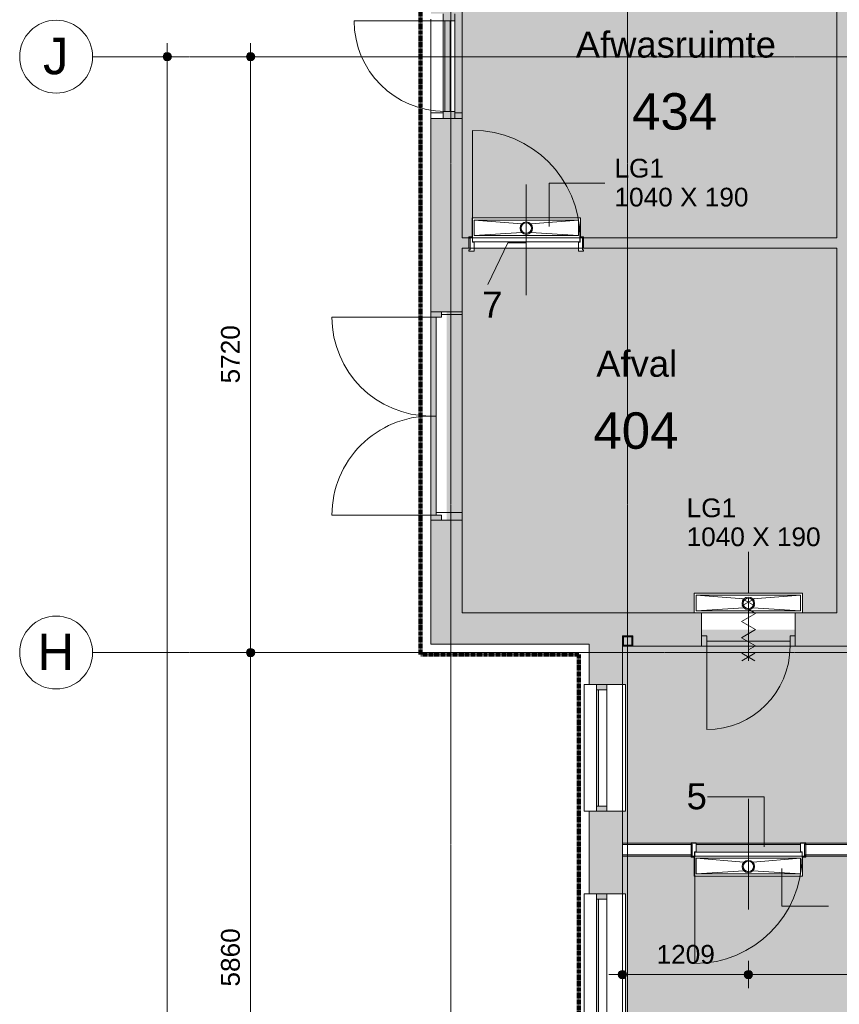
# Model space of a CAD drawing. Header units: millimetres. Extents: x 12177 to 91867, y 4659 to 113498.
# Tile 29 of 70: x 16567 to 24434, y 72754 to 82206. Entities that reach past the tile are written whole.
import ezdxf

# ---------------------------------------------------------------- set-up
doc = ezdxf.new("R2010")
doc.units = ezdxf.units.MM
doc.linetypes.add('Afbreeklijn', pattern=[9, 5, -2, 0, -2])
doc.linetypes.add('ARC Grid Line', pattern=[22.225, 12.7, -3.175, 3.175, -3.175])
for name, color, linetype, lineweight in [('A--A2__Ruwbouw', 8, 'Continuous', 9), ('A--AR9__AlgVoorz', 1, 'Continuous', 9), ('A--L$01A__Algemeen', 7, 'Continuous', 9), ('A--L$07A__Stramien', 1, 'Continuous', 13), ('A--L21__Buitenwanden', 3, 'Continuous', 9), ('A--L22__Binnenwanden', 2, 'Continuous', 9), ('A--L23__Vloeren', 3, 'Continuous', 9), ('A--L28__Hoofddraagconstructies', 3, 'Continuous', 9), ('A--L3__Afbouw', 2, 'Continuous', 9), ('A--LD21__DetailPenFijnHidden', 1, 'Continuous', 9), ('A--LD30__DetailPenMiddel', 3, 'Continuous', 9), ('A--LR9__AlgVoorz', 7, 'Continuous', 9), ('A--M$01A__Algemeen', 1, 'Continuous', 13), ('A--M$01A__Algemeen-100', 1, 'Continuous', 13), ('A--T$01A__Algemeen', 1, 'Continuous', 9), ('A--T$07A__Stramien', 1, 'Continuous', 13), ('A--TR9__AlgVoorz', 1, 'Continuous', 13)]:
    doc.layers.add(name, color=color, linetype=linetype, lineweight=lineweight)
doc.styles.add('Arial', font='arial.ttf', dxfattribs={"height": 350})
doc.styles.add('Arial_1', font='arial.ttf', dxfattribs={"height": 250})
doc.styles.add('Arial_2', font='arial.ttf', dxfattribs={"height": 180})
doc.dimstyles.new('00_ARC_dimension_1_8mm', dxfattribs={"dimscale": 304.8, "dimtxt": 183.646692, "dimasz": 1.049869, "dimexe": 0.426509, "dimexo": 0.0625, "dimgap": 0.164042, "dimtad": 1, "dimdec": 0, "dimzin": 0, "dimdsep": 46, "dimtxsty": 'Arial_2', "dimblk1": 'DOTSMALL', "dimblk2": 'DOTSMALL', "dimsah": 1, "dimcen": 0.09, "dimdle": 0.426509, "dimadec": 3, "dimazin": 0, "dimtfac": 1, "dimtdec": 4, "dimtix": 1, "dimtmove": 0, "dimatfit": 3, "dimfxl": 0.426509, "dimfxlon": 1, "dimtvp": 1, "dimtolj": 1, "dimtzin": 0, "dimarcsym": 2})

# ---------------------------------------------------------------- blocks, each defined once
blk = doc.blocks.new('31_DO_WB_vo deur enkel - vo-1940336-DO-Begane grond - Nieuwe situatie')
at = {"layer": 'A--L3__Afbouw'}
h = blk.add_hatch(color=9, dxfattribs=at)
h.paths.add_polyline_path([(-502, 34), (-502, -80), (-435, -80), (-435, 34), (-450, 34)])
h.paths.add_polyline_path([(435, 17), (435, -80), (502, -80), (502, 34), (435, 34)])
blk.add_hatch(color=9, dxfattribs=at).paths.add_polyline_path([(-435, 17), (-435, -33), (435, -33), (435, 17), (-106.8, 17)])
at = {"layer": 'A--L$01A__Algemeen'}
blk.add_line((435, 34), (435, 887), dxfattribs=at)
blk.add_arc((435, 17), 870, 90, 180, dxfattribs=at)
at = {"layer": 'A--L3__Afbouw'}
for p, q in [((-502, 34), (-435, 34)), ((-435, 34), (-435, -80)), ((-435, 34), (435, 34)), ((-435, -33), (-435, 17)), ((-435, 17), (435, 17)), ((435, 34), (502, 34)), ((435, -80), (435, 34)), ((435, 17), (435, -33)), ((-435, -80), (-502, -80)), ((435, -33), (-435, -33)), ((435, -80), (-435, -80)), ((502, -80), (435, -80))]:
    blk.add_line(p, q, dxfattribs=at)
blk = doc.blocks.new('32_DO_WB_vo deur enkel2 - vo 2-2241163-DO-Begane grond - Nieuwe situatie')
at = {"layer": 'A--L3__Afbouw'}
h = blk.add_hatch(color=9, dxfattribs=at)
h.paths.add_polyline_path([(570, 160), (520, 160), (520, 60), (570, 60)])
h.paths.add_polyline_path([(-280, 160), (-330, 160), (-330, 60), (-280, 60)])
blk.add_hatch(color=9, dxfattribs=at).paths.add_polyline_path([(-280, 160), (-280, 110), (520, 110), (520, 160), (53.6, 160)])
at = {"layer": 'A--L$01A__Algemeen'}
for p, q in [((520, 160), (520, 960)), ((56.7, 300), (183.3, 226.9)), ((56.7, 226.9), (183.3, 300)), ((120, 300), (120, -300)), ((120, 300), (120, -300)), ((120, 300), (120, -300)), ((120, 194.9), (52.5, 155.9)), ((52.5, 155.9), (187.5, 77.9)), ((187.5, 77.9), (52.5, 0)), ((52.5, 0), (187.5, -77.9)), ((187.5, -77.9), (52.5, -155.9)), ((52.5, -155.9), (120, -194.9)), ((56.7, -300), (183.3, -226.9)), ((56.7, -226.9), (183.3, -300))]:
    blk.add_line(p, q, dxfattribs=at)
blk.add_arc((520, 160), 800, 90, 180, dxfattribs=at)
at = {"layer": 'A--L3__Afbouw'}
for p, q in [((-280, 160), (-330, 160)), ((-330, 160), (-330, 60)), ((520, 160), (-280, 160)), ((-280, 160), (-280, 110)), ((-280, 60), (-280, 160)), ((-280, 110), (520, 110)), ((520, 110), (520, 160)), ((570, 160), (520, 160)), ((520, 160), (520, 60)), ((570, 60), (570, 160)), ((-330, 60), (-280, 60)), ((520, 60), (570, 60))]:
    blk.add_line(p, q, dxfattribs=at)
blk = doc.blocks.new('31_DO_WB_vo deur dubbel - vo-1916470-DO-Begane grond - Nieuwe situatie')
at = {"layer": 'A--L3__Afbouw'}
h = blk.add_hatch(color=9, dxfattribs=at)
h.paths.add_polyline_path([(-1390.2, 50), (-1340.2, 50), (-1340.2, 150), (-1390.2, 150), (-1390.2, 100)])
h.paths.add_polyline_path([(559.8, 50), (609.8, 50), (609.8, 150), (559.8, 150), (559.8, 100)])
for points in [[(-1340.2, 100), (-390.2, 100), (-390.2, 150), (-1340.2, 150)], [(-390.2, 100), (559.8, 100), (559.8, 150), (-390.2, 150)]]:
    blk.add_hatch(color=9, dxfattribs=at).paths.add_polyline_path(points)
at = {"layer": 'A--L$01A__Algemeen'}
for p, q in [((-1340.2, 150), (-1340.2, 1100)), ((559.8, 150), (559.8, 1100))]:
    blk.add_line(p, q, dxfattribs=at)
for centre, start, end in [((-1340.2, 150), 360, 90), ((559.8, 150), 90, 180)]:
    blk.add_arc(centre, 950, start, end, dxfattribs=at)
at = {"layer": 'A--L3__Afbouw'}
for p, q in [((-1340.2, 150), (-1390.2, 150)), ((-1390.2, 150), (-1390.2, 50)), ((-390.2, 150), (-1340.2, 150)), ((-1340.2, 150), (-1340.2, 100)), ((-1340.2, 50), (-1340.2, 150)), ((-1340.2, 100), (-390.2, 100)), ((-390.2, 100), (-390.2, 150)), ((559.8, 150), (-390.2, 150)), ((-390.2, 150), (-390.2, 100)), ((-390.2, 100), (559.8, 100)), ((559.8, 100), (559.8, 150)), ((609.8, 150), (559.8, 150)), ((559.8, 150), (559.8, 50)), ((609.8, 50), (609.8, 150)), ((-1390.2, 50), (-1340.2, 50)), ((559.8, 50), (609.8, 50))]:
    blk.add_line(p, q, dxfattribs=at)
blk = doc.blocks.new('28_11_ARC_stalen_kolom - SHS100x10-V42-DO-Begane grond - Nieuwe situatie')
at = {"layer": 'A--L28__Hoofddraagconstructies'}
h = blk.add_hatch(color=9, dxfattribs=at)
h.paths.add_polyline_path([(50, -50), (50, 50), (-50, 50), (-50, -50), (40, -50)])
h.paths.add_polyline_path([(-40, -40), (-40, 40), (40, 40), (40, -40)])
for p, q in [((50, 50), (-50, 50)), ((-50, 50), (-50, -50)), ((-40, -40), (-40, 40)), ((-40, 40), (40, 40)), ((40, 40), (40, -40)), ((50, -50), (50, 50)), ((-50, -50), (50, -50)), ((40, -40), (-40, -40))]:
    blk.add_line(p, q, dxfattribs=at)
blk = doc.blocks.new('31_WI_WB_fixed glass - Ontwerpraam-V55-DO-Begane grond - Nieuwe situatie')
at = {"layer": 'A--L3__Afbouw'}
h = blk.add_hatch(color=9, dxfattribs=at)
h.paths.add_polyline_path([(-608, -10), (-558, -10), (-558, 90), (-608, 90), (-608, 60)])
h.paths.add_polyline_path([(558, -10), (608, -10), (608, 90), (558, 90), (558, 60)])
blk.add_hatch(color=9, dxfattribs=at).paths.add_polyline_path([(-558, 69), (558, 69), (558, 90), (-558, 90)])
for p, q in [((608, 207.6), (-608, 207.6)), ((-608, 207.6), (-608, 203.9)), ((-608, 160), (-608, 203.9)), ((608, 203.9), (608, 207.6)), ((608, 203.9), (608, 160)), ((-558, 90), (-608, 90)), ((-608, 90), (-608, -10)), ((-558, -10), (-558, 90)), ((558, 90), (-558, 90)), ((-558, 90), (-558, 69)), ((-558, 69), (558, 69)), ((558, 90), (558, -10)), ((608, 90), (558, 90)), ((558, 69), (558, 90)), ((608, -10), (608, 90)), ((-608, -10), (-558, -10)), ((-558, -10), (558, -10)), ((558, -10), (608, -10)), ((-608, -190), (-608, -160)), ((608, -160), (608, -190)), ((608, -190), (-608, -190))]:
    blk.add_line(p, q, dxfattribs=at)
blk = doc.blocks.new('31_WI_WB_fixed glass - Ontwerpraam-V56-DO-Begane grond - Nieuwe situatie')
at = {"layer": 'A--L3__Afbouw'}
h = blk.add_hatch(color=9, dxfattribs=at)
h.paths.add_polyline_path([(-608, -10), (-558, -10), (-558, 90), (-608, 90), (-608, 60)])
h.paths.add_polyline_path([(558, -10), (608, -10), (608, 90), (558, 90), (558, 60)])
blk.add_hatch(color=9, dxfattribs=at).paths.add_polyline_path([(-558, 69), (558, 69), (558, 90), (-558, 90)])
for p, q in [((608, 207.6), (-608, 207.6)), ((-608, 207.6), (-608, 203.9)), ((-608, 160), (-608, 203.9)), ((608, 203.9), (608, 207.6)), ((608, 203.9), (608, 160)), ((-558, 90), (-608, 90)), ((-608, 90), (-608, -10)), ((-558, -10), (-558, 90)), ((558, 90), (-558, 90)), ((-558, 90), (-558, 69)), ((-558, 69), (558, 69)), ((558, 90), (558, -10)), ((608, 90), (558, 90)), ((558, 69), (558, 90)), ((608, -10), (608, 90)), ((-608, -10), (-558, -10)), ((-558, -10), (558, -10)), ((558, -10), (608, -10)), ((-608, -190), (-608, -160)), ((608, -160), (608, -190)), ((608, -190), (-608, -190))]:
    blk.add_line(p, q, dxfattribs=at)
blk = doc.blocks.new('N_frame_border_rebate_single_brickmold_2sided - jamb_border-2542699-DO-Begane grond - Nieuwe situatie')
at = {"layer": 'A--L$01A__Algemeen', "lineweight": 15}
for p, q in [((0, 0), (-33, 0)), ((-33, 0), (-33, -52)), ((0, -15), (0, 0)), ((-33, -52), (-50, -52)), ((-50, -52), (-50, -140)), ((-10, -125), (-10, -15)), ((-10, -15), (0, -15)), ((-50, -140), (0, -140)), ((0, -125), (-10, -125)), ((0, -140), (0, -125))]:
    blk.add_line(p, q, dxfattribs=at)
blk = doc.blocks.new('N_frame_border_rebate_single_brickmold_2sided - jamb_border-2542700-DO-Begane grond - Nieuwe situatie')
at = {"layer": 'A--L$01A__Algemeen', "lineweight": 15}
for p, q in [((0, 140), (-50, 140)), ((-50, 140), (-50, 52)), ((-10, 15), (-10, 125)), ((-10, 125), (0, 125)), ((0, 125), (0, 140)), ((-50, 52), (-33, 52)), ((-33, 52), (-33, 0)), ((-33, 0), (0, 0)), ((0, 15), (-10, 15)), ((0, 0), (0, 15))]:
    blk.add_line(p, q, dxfattribs=at)
blk = doc.blocks.new('N_door_leaf_single_generic - N_door_leaf_single_generic-2639612-DO-Begane grond - Nieuwe situatie')
at = {"layer": 'A--L3__Afbouw', "lineweight": 15}
for p, q in [((-515, 40), (-515, 0)), ((515, 40), (-515, 40)), ((-515, 0), (515, 0)), ((515, 0), (515, 40))]:
    blk.add_line(p, q, dxfattribs=at)
blk = doc.blocks.new('N_operation - N_operation-2542180-DO-Begane grond - Nieuwe situatie')
at = {"layer": 'A--L$01A__Algemeen'}
blk.add_line((515, 20), (515, 1050), dxfattribs=at)
blk.add_arc((515, 20), 1030, 90, 180, dxfattribs=at)
blk = doc.blocks.new('N_door_leaf_single_generic - N_door_leaf_single_generic-2543966-DO-Begane grond - Nieuwe situatie')
at = {"layer": 'A--L3__Afbouw', "lineweight": 15}
for p, q in [((-515, 40), (-515, 0)), ((515, 40), (-515, 40)), ((-515, 0), (515, 0)), ((515, 0), (515, 40))]:
    blk.add_line(p, q, dxfattribs=at)
blk = doc.blocks.new('N_operation - N_operation-2543643-DO-Begane grond - Nieuwe situatie')
at = {"layer": 'A--L$01A__Algemeen'}
blk.add_line((-515, 20), (-515, 1050), dxfattribs=at)
blk.add_arc((-515, 20), 1030, 360, 90, dxfattribs=at)
blk = doc.blocks.new('52_PF_FB_ARC_Gutter1 - 1000x150_plaatrooster-2566739-DO-Begane grond - Nieuwe situatie')
at = {"layer": 'A--LD21__DetailPenFijnHidden'}
for p, q in [((-520, 85), (-520, -95)), ((-42.4, 45.3), (-500, 75)), ((-500, -75), (-500, 75)), ((-500, 75), (500, 75)), ((500, 75), (-500, 75)), ((-500, 75), (-500, -75)), ((-500, 75), (500, 75)), ((-500, -75), (-500, 75)), ((42.4, 45.3), (500, 75)), ((500, 75), (500, -75)), ((500, -75), (500, 75)), ((500, 75), (500, -75)), ((520, -95), (520, 85)), ((-500, -75), (-42.4, -39.6)), ((500, -75), (-500, -75)), ((-500, -75), (500, -75)), ((500, -75), (-500, -75)), ((500, -75), (42.4, -39.6)), ((-520, -95), (520, -95))]:
    blk.add_line(p, q, dxfattribs=at)
for radius in [60, 50]:
    blk.add_circle((0, 2.9), radius, dxfattribs=at)
for radius, start, end in [(60, 0, 180), (60, 180, 360), (50, 0, 180), (50, 45, 180), (50, 180, 360), (50, 180, 210), (50, 326.38609, 360), (50, 0, 30), (50, 225, 315)]:
    blk.add_arc((0, 2.9), radius, start, end, dxfattribs=at)
blk = doc.blocks.new('52_PF_FB_ARC_Gutter1 - 1000x150_plaatrooster-V60-DO-Begane grond - Nieuwe situatie')
at = {"layer": 'A--LD21__DetailPenFijnHidden'}
for p, q in [((-520, 95), (-520, -95)), ((450, 95), (-450, 95)), ((520, -95), (520, 95)), ((-42.4, 45.3), (-500, 75)), ((-500, -75), (-500, 75)), ((-500, 75), (500, 75)), ((500, 75), (-500, 75)), ((-500, 75), (-500, -75)), ((-500, 75), (500, 75)), ((-500, -75), (-500, 75)), ((42.4, 45.3), (500, 75)), ((500, 75), (500, -75)), ((500, -75), (500, 75)), ((500, 75), (500, -75)), ((-500, -75), (-42.4, -39.6)), ((500, -75), (-500, -75)), ((-500, -75), (500, -75)), ((500, -75), (-500, -75)), ((500, -75), (42.4, -39.6)), ((-520, -95), (520, -95))]:
    blk.add_line(p, q, dxfattribs=at)
for radius in [60, 50]:
    blk.add_circle((0, 2.9), radius, dxfattribs=at)
for radius, start, end in [(60, 0, 180), (60, 180, 360), (50, 0, 180), (50, 45, 180), (50, 180, 360), (50, 180, 360), (50, 0, 30)]:
    blk.add_arc((0, 2.9), radius, start, end, dxfattribs=at)
blk = doc.blocks.new('52_PF_FB_ARC_Gutter1 - 1000x150_plaatrooster-V61-DO-Begane grond - Nieuwe situatie')
at = {"layer": 'A--LD21__DetailPenFijnHidden'}
for p, q in [((520, 95), (-520, 95)), ((-520, 95), (-520, -85)), ((520, -85), (520, 95)), ((-42.4, 45.3), (-500, 75)), ((-500, -75), (-500, 75)), ((-500, 75), (500, 75)), ((500, 75), (-500, 75)), ((-500, 75), (-500, -75)), ((-500, 75), (500, 75)), ((-500, -75), (-500, 75)), ((42.4, 45.3), (500, 75)), ((500, 75), (500, -75)), ((500, -75), (500, 75)), ((500, 75), (500, -75)), ((-500, -75), (-42.4, -39.6)), ((500, -75), (-500, -75)), ((-500, -75), (500, -75)), ((500, -75), (-500, -75)), ((500, -75), (42.4, -39.6))]:
    blk.add_line(p, q, dxfattribs=at)
for radius in [60, 50]:
    blk.add_circle((0, 2.9), radius, dxfattribs=at)
for radius, start, end in [(60, 0, 180), (60, 180, 360), (50, 0, 180), (50, 45, 180), (50, 180, 360), (50, 180, 360), (50, 0, 30)]:
    blk.add_arc((0, 2.9), radius, start, end, dxfattribs=at)
blk = doc.blocks.new('Grid - 3_5mm-18301-DO-Begane grond - Nieuwe situatie')
at = {"layer": 'A--T$07A__Stramien'}
blk.add_circle((0, 0), 3.5, dxfattribs=at)
blk = doc.blocks.new('DIMBLOCK7-DO-Begane grond - Nieuwe situatie')
at = {"layer": 'A--M$01A__Algemeen-100'}
h = blk.add_hatch(color=256, dxfattribs=at)
edge = h.paths.add_edge_path()
edge.add_arc((18783, 76131.4), 40, 0, 360)
h = blk.add_hatch(color=256, dxfattribs=at)
edge = h.paths.add_edge_path()
edge.add_arc((18783, 70271.4), 40, 0, 360)
for p, q in [((18783, 76131.4), (18653, 76131.4)), ((18783, 70271.4), (18783, 76131.4)), ((18783, 76131.4), (18913, 76131.4)), ((18783, 70271.4), (18653, 70271.4)), ((18783, 70271.4), (18913, 70271.4))]:
    blk.add_line(p, q, dxfattribs=at)
for centre in [(18783, 76131.4), (18783, 70271.4)]:
    blk.add_circle(centre, 40, dxfattribs=at)
at = {"layer": 'A--M$01A__Algemeen-100', "color": 0, "insert": (18499.3, 72924.6), "char_height": 180, "width": 664.518, "attachment_point": 1, "rotation": 90, "line_spacing_factor": 0.941778, "style": 'Arial_2'}
blk.add_mtext('5860', dxfattribs=at)
blk = doc.blocks.new('_DotSmall')
at = {"color": 0, "linetype": 'ByBlock', "const_width": 0.5}
blk.add_lwpolyline([(-0.0625, 0, 1), (0.0625, 0, 1)], format="xyb", close=True, dxfattribs=at)
blk = doc.blocks.new('DIMBLOCK8-DO-Begane grond - Nieuwe situatie')
at = {"layer": 'A--M$01A__Algemeen-100'}
h = blk.add_hatch(color=256, dxfattribs=at)
edge = h.paths.add_edge_path()
edge.add_arc((18783, 81851.4), 40, 0, 360)
h = blk.add_hatch(color=256, dxfattribs=at)
edge = h.paths.add_edge_path()
edge.add_arc((18783, 76131.4), 40, 0, 360)
for p, q in [((18783, 76131.4), (18783, 81981.4)), ((18783, 81851.4), (18653, 81851.4)), ((18783, 81851.4), (18913, 81851.4)), ((18783, 76131.4), (18653, 76131.4)), ((18783, 76131.4), (18913, 76131.4))]:
    blk.add_line(p, q, dxfattribs=at)
for centre in [(18783, 81851.4), (18783, 76131.4)]:
    blk.add_circle(centre, 40, dxfattribs=at)
at = {"layer": 'A--M$01A__Algemeen-100', "color": 0, "insert": (18499.3, 78714.6), "char_height": 180, "width": 664.518, "attachment_point": 1, "rotation": 90, "line_spacing_factor": 0.941778, "style": 'Arial_2'}
blk.add_mtext('5720', dxfattribs=at)
blk = doc.blocks.new('DIMBLOCK9-DO-Begane grond - Nieuwe situatie')
at = {"layer": 'A--M$01A__Algemeen-100'}
h = blk.add_hatch(color=256, dxfattribs=at)
edge = h.paths.add_edge_path()
edge.add_arc((17983, 81851.4), 40, 0, 360)
h = blk.add_hatch(color=256, dxfattribs=at)
edge = h.paths.add_edge_path()
edge.add_arc((17983, 44060.4), 40, 0, 360)
for p, q in [((17983, 43930.4), (17983, 81981.4)), ((17983, 81851.4), (17853, 81851.4)), ((17983, 81851.4), (18113, 81851.4)), ((17983, 44060.4), (17853, 44060.4)), ((17983, 44060.4), (18113, 44060.4))]:
    blk.add_line(p, q, dxfattribs=at)
for centre in [(17983, 81851.4), (17983, 44060.4)]:
    blk.add_circle(centre, 40, dxfattribs=at)
at = {"layer": 'A--M$01A__Algemeen-100', "color": 0, "insert": (17699.3, 62609.8), "char_height": 180, "width": 830.648, "attachment_point": 1, "rotation": 90, "line_spacing_factor": 0.941778, "style": 'Arial_2'}
blk.add_mtext('37791', dxfattribs=at)
blk = doc.blocks.new('DIMBLOCK28-DO-Begane grond - Nieuwe situatie')
at = {"layer": 'A--M$01A__Algemeen-100'}
h = blk.add_hatch(color=256, dxfattribs=at)
edge = h.paths.add_edge_path()
edge.add_arc((22352.3, 73040.5), 40, 0, 360)
h = blk.add_hatch(color=256, dxfattribs=at)
edge = h.paths.add_edge_path()
edge.add_arc((23561.3, 73040.5), 40, 0, 360)
for p, q in [((22352.3, 73040.5), (22352.3, 73170.5)), ((23561.3, 73040.5), (23561.3, 73170.5)), ((22222.3, 73040.5), (23561.3, 73040.5)), ((22352.3, 73040.5), (22352.3, 72910.5)), ((23561.3, 73040.5), (23561.3, 72910.5))]:
    blk.add_line(p, q, dxfattribs=at)
for centre in [(22352.3, 73040.5), (23561.3, 73040.5)]:
    blk.add_circle(centre, 40, dxfattribs=at)
at = {"layer": 'A--M$01A__Algemeen-100', "color": 0, "insert": (22679.9, 73324.2), "char_height": 180, "width": 664.518, "attachment_point": 1, "line_spacing_factor": 0.941778, "style": 'Arial_2'}
blk.add_mtext('1209', dxfattribs=at)
blk = doc.blocks.new('DIMBLOCK29-DO-Begane grond - Nieuwe situatie')
at = {"layer": 'A--M$01A__Algemeen-100'}
h = blk.add_hatch(color=256, dxfattribs=at)
edge = h.paths.add_edge_path()
edge.add_arc((23561.3, 73040.5), 40, 0, 360)
h = blk.add_hatch(color=256, dxfattribs=at)
edge = h.paths.add_edge_path()
edge.add_arc((30361.8, 73040.5), 40, 0, 360)
for p, q in [((23561.3, 73040.5), (23561.3, 73170.5)), ((30361.8, 73040.5), (30361.8, 73170.5)), ((23561.3, 73040.5), (30361.8, 73040.5)), ((23561.3, 73040.5), (23561.3, 72910.5)), ((30361.8, 73040.5), (30361.8, 72910.5))]:
    blk.add_line(p, q, dxfattribs=at)
for centre in [(23561.3, 73040.5), (30361.8, 73040.5)]:
    blk.add_circle(centre, 40, dxfattribs=at)
at = {"layer": 'A--M$01A__Algemeen-100', "color": 0, "insert": (26684.6, 73324.2), "char_height": 180, "width": 664.518, "attachment_point": 1, "line_spacing_factor": 0.941778, "style": 'Arial_2'}
blk.add_mtext('6801', dxfattribs=at)

msp = doc.modelspace()

# ---------------------------------------------------------------- hatches: boundary and pattern name
at = {"layer": 'A--A2__Ruwbouw'}
h = msp.add_hatch(color=9, dxfattribs=at)
h.paths.add_polyline_path([(20514.3, 76211.4), (20814.3, 76211.4), (20814.3, 77401.4), (20514.3, 77401.4), (20514.3, 76351.4)])
h.paths.add_polyline_path([(20514.3, 79401.4), (20814.3, 79401.4), (20814.3, 81259.4), (20514.3, 81259.4), (20514.3, 80517.4)])
h.paths.add_polyline_path([(20814.3, 82263.4), (20814.3, 84259.4), (20514.3, 84259.4), (20514.3, 82263.4)])
h.paths.add_polyline_path([(20814.3, 85263.4), (20814.3, 86074.9), (20664.3, 86065.3), (20514.3, 85949.5), (20514.3, 85263.4)])
for points in [[(24414.3, 76511.4), (24511.3, 76511.4), (24511.3, 83714.4), (24411.3, 83714.4), (24411.3, 76511.4)], [(22032.3, 76211.4), (22032.3, 76511.4), (20814.3, 76511.4), (20814.3, 76211.4), (21759.7, 76211.4)]]:
    msp.add_hatch(color=9, dxfattribs=at).paths.add_polyline_path(points)
h = msp.add_hatch(color=9, dxfattribs=at)
h.paths.add_polyline_path([(21979.3, 80013.4), (24411.3, 80013.4), (24411.3, 80113.4), (21979.3, 80113.4)])
h.paths.add_polyline_path([(20825.7, 80013.4), (20879.3, 80013.4), (20879.3, 80113.4), (20814.3, 80113.4), (20814.3, 80013.4)])
h = msp.add_hatch(color=9, dxfattribs=at)
h.paths.add_polyline_path([(22237.3, 67638.4), (22352.3, 67638.4), (22352.3, 70602.5), (22032.3, 70602.5), (22032.3, 67638.4)])
h.paths.add_polyline_path([(22352.3, 71818.4), (22352.3, 72598.5), (22032.3, 72598.5), (22032.3, 71818.4), (22237.3, 71818.4)])
h.paths.add_polyline_path([(22132.3, 73814.4), (22352.3, 73814.4), (22352.3, 74607.5), (22032.3, 74607.5), (22032.3, 73814.4), (22102.3, 73814.4)])
h.paths.add_polyline_path([(22102.3, 75823.4), (22352.3, 75823.4), (22352.3, 76511.4), (22032.3, 76511.4), (22032.3, 75823.4)])
h = msp.add_hatch(color=9, dxfattribs=at)
h.paths.add_polyline_path([(43934.2, 76191.4), (46367.3, 76196.3), (46367.3, 76291.4), (46467.3, 76291.4), (46467.3, 76191.4), (50583.3, 76196.4), (50583.3, 76511.4), (47808.3, 76511.4), (47808.3, 76196.4), (46708.3, 76196.4), (46708.3, 76511.4), (36941.3, 76511.4), (36941.3, 76191.4), (40367.3, 76193.2), (40367.3, 76291.4), (40467.3, 76291.4), (40467.3, 76191.4), (42734.2, 76191.4)])
h.paths.add_polyline_path([(24011.3, 76191.4), (28367.3, 76191.4), (28367.3, 76291.4), (28467.3, 76291.4), (28467.3, 76191.4), (31000.8, 76191.4), (31000.8, 76511.4), (24011.3, 76511.4), (24011.3, 76351.4)])
h.paths.add_polyline_path([(23111.3, 76191.4), (23111.3, 76511.4), (22352.3, 76511.4), (22352.3, 76291.4), (22452.3, 76291.4), (22452.3, 76191.4), (22693.7, 76191.4)])
h.paths.add_polyline_path([(52253.3, 76191.4), (52382.3, 76191.4), (52382.3, 76291.4), (52482.3, 76291.4), (52482.3, 76191.4), (52573.3, 76191.4), (52573.3, 76511.4), (51483.3, 76511.4), (51483.3, 76191.4), (52114.5, 76191.4)])
h.paths.add_polyline_path([(31900.8, 76191.4), (34367.3, 76191.4), (34367.3, 76291.4), (34467.3, 76291.4), (34467.3, 76191.4), (36041.3, 76191.4), (36041.3, 76511.4), (31900.8, 76511.4), (31900.8, 76351.4)])
h.paths.add_polyline_path([(46377.3, 76201.4), (46457.3, 76204.5), (46457.3, 76281.4), (46377.3, 76281.4), (46377.3, 76207.1)])
h.paths.add_polyline_path([(52472.3, 76201.4), (52472.3, 76281.4), (52392.3, 76281.4), (52392.3, 76201.4)])
h.paths.add_polyline_path([(34377.3, 76201.4), (34457.3, 76201.4), (34457.3, 76281.4), (34377.3, 76281.4)])
h.paths.add_polyline_path([(40457.3, 76201.4), (40457.3, 76281.4), (40377.3, 76281.4), (40377.3, 76201.4)])
h.paths.add_polyline_path([(22442.3, 76201.4), (22442.3, 76281.4), (22362.3, 76281.4), (22362.3, 76201.4)])
h.paths.add_polyline_path([(28377.3, 76201.4), (28457.3, 76201.4), (28457.3, 76281.4), (28377.3, 76281.4)])
at = {"layer": 'A--AR9__AlgVoorz'}
h = msp.add_hatch(color=7, dxfattribs=at)
h.paths.add_polyline_path([(22693.7, 80113.4), (24411.3, 80113.4), (24411.3, 83614.4), (23524.8, 83614.4), (23524.8, 83424.4), (21924.8, 83424.4), (21924.8, 83614.4), (20819.3, 83614.4), (20814.3, 82263.4), (20744.3, 82263.4), (20744.3, 81259.4), (20814.3, 81259.4), (20814.3, 80113.4), (20885.9, 80113.4), (20879.3, 80123.4), (20909.3, 80123.4), (20909.3, 80303.4), (21949.3, 80303.4), (21949.3, 80123.4), (21979.3, 80123.4), (21979.3, 80113.4), (22062.3, 80113.4)])
h.paths.add_polyline_path([(22724.8, 83462.3), (22760.1, 83474.4), (22776.7, 83492.3), (22784.8, 83522.3), (22776.7, 83552.3), (22754.8, 83574.3), (22722.3, 83582), (22693.7, 83573.4), (22672.8, 83552.3), (22664.8, 83522.3), (22672.8, 83492.3), (22694.8, 83470.3), (22722.3, 83462.6)])
h.paths.add_polyline_path([(22724.8, 83472.3), (22681.5, 83497.3), (22674.8, 83522.3), (22682.3, 83548.2), (22709.2, 83565.6), (22760.1, 83557.7), (22770.8, 83536.9), (22774.8, 83522.3), (22749.8, 83479), (22727.3, 83473)])
h = msp.add_hatch(color=7, dxfattribs=at)
h.paths.add_polyline_path([(20814.3, 76511.4), (23041.3, 76511.4), (23041.3, 76701.4), (24081.3, 76701.4), (24081.3, 76511.4), (24411.3, 76511.4), (24411.3, 80013.4), (21969.3, 80013.4), (21969.3, 79998.4), (21974, 79983.4), (21929.3, 79983.4), (21929.3, 80013.4), (20929.3, 80013.4), (20929.3, 79983.4), (20879.3, 79983.4), (20889.3, 79998.4), (20889.3, 80013.4), (20814.3, 80013.4), (20814.3, 79401.4), (20664.3, 79401.4), (20664.3, 77401.4), (20814.3, 77401.4), (20814.3, 77105.6)])
h.paths.add_polyline_path([(23561.3, 76543.6), (23596.6, 76555.7), (23613.2, 76573.6), (23621.3, 76603.6), (23613.2, 76633.6), (23591.3, 76655.6), (23561.3, 76663.6), (23525.9, 76651.4), (23509.3, 76633.6), (23501.3, 76603.6), (23509.3, 76573.6), (23531.3, 76551.6), (23545.7, 76545.6)])
h.paths.add_polyline_path([(23561.3, 76553.6), (23518, 76578.6), (23511.3, 76603.6), (23531.3, 76642), (23561.3, 76650.2), (23591.3, 76641.9), (23604.6, 76628.6), (23610.5, 76601.8), (23586.3, 76563.9), (23576.8, 76560)])
h = msp.add_hatch(color=7, dxfattribs=at)
h.paths.add_polyline_path([(30359.3, 74699.9), (30411.8, 74699.9), (30411.8, 74709.9), (30374.3, 74709.9), (30361.8, 74701.6)])
h.paths.add_polyline_path([(30359.3, 75799.9), (30384.3, 75789.9), (30411.8, 75789.9), (30403.8, 75799.9), (30361.8, 75799.9)])
h.paths.add_polyline_path([(23394.2, 74238.4), (24061.3, 74238.4), (24061.3, 74305.9), (24107.9, 74300.9), (24101.3, 74285.1), (24101.3, 74238.4), (24111.3, 74238.4), (24111.3, 74300.9), (30349.3, 74300.9), (30349.3, 74699.9), (30359.3, 74699.9), (30363.3, 74749.9), (30411.8, 74749.9), (30411.8, 75749.9), (30359.3, 75749.9), (30359.3, 75799.9), (30349.3, 75799.9), (30349.3, 76191.4), (22352.3, 76191.4), (22352.3, 75823.4), (22382.3, 75823.4), (22382.3, 74607.5), (22352.3, 74607.5), (22352.3, 74300.9), (23011.3, 74300.9), (23011.3, 74238.4), (23021.3, 74238.4), (23014.6, 74300.9), (23011.3, 74305.9), (23061.3, 74300.9), (23061.3, 74238.4), (23160.7, 74238.4)])
h.paths.add_polyline_path([(30361.8, 74288.4), (30349.3, 74300.9), (30349.3, 74288.4)])
h.paths.add_polyline_path([(23161.3, 76241.4), (23961.3, 76241.4), (23961.3, 76291.4), (24011.3, 76291.4), (24011.3, 76351.4), (23111.3, 76351.4), (23111.3, 76291.4), (23161.3, 76291.4)])
h = msp.add_hatch(color=7, dxfattribs=at)
h.paths.add_polyline_path([(27314.1, 67763.3), (27275.4, 67773.6), (27294.8, 67788.4), (27313.5, 67764)])
h.paths.add_polyline_path([(27384.8, 67623.4), (27384.8, 67668.4), (27474.8, 67668.4), (27474.8, 67623.4), (27389.8, 67623.4)])
h.paths.add_polyline_path([(30384.3, 67568.4), (30380, 67618.4), (30349.3, 67618.4), (30349.3, 68842.9), (30159.3, 68842.9), (30165.6, 70042.9), (30349.3, 70042.9), (30349.3, 74175.9), (24111.3, 74180.9), (24111.3, 74238.4), (24101.3, 74238.4), (24104.6, 74175.9), (24111.3, 74165.9), (24081.3, 74165.9), (24081.3, 73985.9), (23041.3, 73985.9), (23041.3, 74165.9), (23011.3, 74165.9), (23021.3, 74188.4), (23021.3, 74238.4), (23011.3, 74238.4), (23011.3, 74175.9), (22352.3, 74175.9), (22352.3, 73814.4), (22382.3, 73814.4), (22382.3, 72598.5), (22352.3, 72598.5), (22352.3, 71818.4), (22382.3, 71818.4), (22382.3, 70602.5), (22352.3, 70602.5), (22352.3, 70321.4), (22452.3, 70321.4), (22452.3, 70221.4), (22352.3, 70221.4), (22352.3, 67618.4), (23107.5, 67623.4), (23107.5, 67808.4), (24147.5, 67808.4), (24147.5, 67623.4), (26499.8, 67630.4), (26484.8, 67678.4), (26464.8, 67678.4), (26464.8, 67708.4), (27260.1, 67708.4), (27266.5, 67768.4), (27275.9, 67755.6), (27282.8, 67723.3), (27284.7, 67751.2), (27284.4, 67755.9), (27276, 67768.3), (27305.1, 67758.1), (27304.9, 67748.8), (27310.7, 67749.1), (27315.6, 67763.1), (27329.4, 67768.4), (27329.4, 67708.4), (27404.8, 67706.4), (27404.8, 67678.4), (27384.8, 67678.4), (27363.6, 67630.4), (27329.4, 67630.4), (27330.3, 67618.4), (30329.3, 67614.4), (30329.3, 67568.4), (30383.8, 67568.4)])
h.paths.add_polyline_path([(26394.8, 67623.4), (26394.8, 67668.4), (26484.8, 67668.4), (26479.8, 67623.4), (26429.6, 67623.4)])
h.paths.add_polyline_path([(23627.5, 67650.6), (23662.9, 67662.7), (23679.5, 67680.6), (23687.5, 67710.6), (23679.5, 67740.6), (23657.5, 67762.6), (23627.5, 67770.6), (23592.2, 67758.4), (23575.5, 67740.6), (23567.5, 67710.6), (23575.5, 67680.6), (23597.5, 67658.6), (23612, 67652.6)])
h.paths.add_polyline_path([(23627.5, 67660.6), (23584.2, 67685.6), (23577.5, 67710.6), (23597.5, 67749), (23627.5, 67757.2), (23657.5, 67748.9), (23670.8, 67735.6), (23677.5, 67710.6), (23652.5, 67670.9), (23627.7, 67660.7)])
h.paths.add_polyline_path([(30374.3, 68899.9), (30384.3, 68899.9), (30384.3, 68909.9), (30374.3, 68909.9), (30361.8, 68899.9)])
h.paths.add_polyline_path([(30359.3, 69999.9), (30384.3, 69989.9), (30384.3, 69999.9), (30361.8, 69999.9)])
h.paths.add_polyline_path([(30349.3, 68899.9), (30359.3, 68899.9), (30362.2, 68949.9), (30384.3, 68949.9), (30384.3, 69949.9), (30359.3, 69949.9), (30359.3, 69999.9), (30349.3, 69997.8), (30349.3, 68949.9)])
h.paths.add_polyline_path([(30251.4, 69382.9), (30281.4, 69391), (30303.4, 69412.9), (30311.4, 69442.9), (30299.3, 69478.3), (30281.4, 69494.9), (30251.4, 69502.9), (30216, 69490.8), (30199.4, 69472.9), (30191.4, 69442.9), (30203.6, 69407.6), (30221.4, 69391), (30235.9, 69385)])
h.paths.add_polyline_path([(30251.4, 69392.9), (30211.8, 69417.9), (30201.4, 69442.9), (30226.4, 69486.2), (30251.4, 69492.9), (30294.7, 69467.9), (30293.8, 69417.1), (30266.9, 69397.1), (30252.8, 69393.3)])
h.paths.add_polyline_path([(22362.3, 70231.4), (22442.3, 70231.4), (22442.3, 70311.4), (22362.3, 70311.4)])
h.paths.add_polyline_path([(30361.8, 74175.9), (30361.8, 74188.4), (30349.3, 74187.6), (30349.3, 74175.9)])
h.paths.add_polyline_path([(24078.3, 74175.9), (24076.3, 74217.9), (24061.3, 74217.9), (24061.3, 74238.4), (23061.3, 74238.4), (23061.3, 74217.9), (23044.3, 74217.9), (23046.3, 74215.9), (24076.3, 74211.6), (24076.3, 74175.9)])

# ---------------------------------------------------------------- linework, layer by layer
at = {"layer": 'A--L$07A__Stramien', "linetype": 'ARC Grid Line'}
for p, q in [((20704.3, 95686.5), (20704.3, 39742)), ((22402.3, 95686.5), (22402.3, 39742)), ((62423, 81851.4), (17266.9, 81851.4)), ((62423, 76131.4), (17266.9, 76131.4))]:
    msp.add_line(p, q, dxfattribs=at)
at = {"layer": 'A--L21__Buitenwanden', "lineweight": 15}
for p, q in [((20814.3, 81259.4), (20514.3, 81259.4)), ((20514.3, 81259.4), (20514.3, 79401.4)), ((20814.3, 80113.4), (20814.3, 81259.4)), ((20814.3, 79401.4), (20814.3, 80013.4)), ((20514.3, 79401.4), (20814.3, 79401.4)), ((20814.3, 77401.4), (20514.3, 77401.4)), ((20514.3, 77401.4), (20514.3, 76211.4)), ((20814.3, 76511.4), (20814.3, 77401.4)), ((22352.3, 76511.4), (20814.3, 76511.4)), ((20514.3, 76211.4), (22032.3, 76211.4)), ((22032.3, 76211.4), (22032.3, 75823.4)), ((22352.3, 75823.4), (22352.3, 76191.4)), ((22032.3, 75823.4), (22102.3, 75823.4)), ((22202.3, 75823.4), (22352.3, 75823.4)), ((22102.3, 74607.5), (22032.3, 74607.5)), ((22032.3, 74607.5), (22032.3, 73814.4)), ((22352.3, 74607.5), (22202.3, 74607.5)), ((22352.3, 74300.9), (22352.3, 74607.5)), ((22352.3, 73814.4), (22352.3, 74175.9)), ((22032.3, 73814.4), (22102.3, 73814.4)), ((22202.3, 73814.4), (22352.3, 73814.4))]:
    msp.add_line(p, q, dxfattribs=at)
at = {"layer": 'A--L22__Binnenwanden', "lineweight": 15}
for p, q in [((24411.3, 83614.4), (24411.3, 80113.4)), ((20879.3, 80113.4), (20814.3, 80113.4)), ((20879.3, 80013.4), (20879.3, 80113.4)), ((24411.3, 80113.4), (21979.3, 80113.4)), ((21979.3, 80113.4), (21979.3, 80013.4)), ((20814.3, 80013.4), (20879.3, 80013.4)), ((21979.3, 80013.4), (24411.3, 80013.4)), ((24411.3, 80013.4), (24411.3, 76511.4)), ((23111.3, 76511.4), (22352.3, 76511.4)), ((23111.3, 76191.4), (23111.3, 76511.4)), ((24411.3, 76511.4), (24011.3, 76511.4)), ((24011.3, 76511.4), (24011.3, 76191.4)), ((22452.3, 76191.4), (23111.3, 76191.4)), ((24011.3, 76191.4), (28367.3, 76191.4)), ((23011.3, 74300.9), (22352.3, 74300.9)), ((22352.3, 74300.9), (22352.3, 74175.9)), ((23011.3, 74175.9), (23011.3, 74300.9)), ((30349.3, 74300.9), (24111.3, 74300.9)), ((24111.3, 74300.9), (24111.3, 74175.9)), ((22352.3, 74288.4), (23011.3, 74288.4)), ((24111.3, 74288.4), (30361.8, 74288.4)), ((22352.3, 74188.4), (23011.3, 74188.4)), ((22352.3, 74175.9), (23011.3, 74175.9)), ((24111.3, 74188.4), (30361.8, 74188.4)), ((24111.3, 74175.9), (30361.8, 74175.9))]:
    msp.add_line(p, q, dxfattribs=at)
at = {"layer": 'A--L22__Binnenwanden'}
for p, q in [((20889.3, 80013.4), (20879.3, 80013.4)), ((21929.3, 80013.4), (20929.3, 80013.4)), ((21979.3, 80013.4), (21969.3, 80013.4)), ((23111.3, 76511.4), (24011.3, 76511.4))]:
    msp.add_line(p, q, dxfattribs=at)
at = {"layer": 'A--L23__Vloeren'}
for p, q in [((20514.3, 82211.4), (20514.3, 81311.4)), ((20514.3, 81311.4), (20514.3, 81259.4)), ((20514.3, 81311.4), (20630.3, 81311.4)), ((20744.3, 81311.4), (20814.3, 81311.4)), ((20814.3, 81311.4), (20814.3, 81259.4)), ((20909.3, 80123.4), (20909.3, 80303.4)), ((20909.3, 80303.4), (21949.3, 80303.4)), ((21949.3, 80303.4), (21949.3, 80123.4)), ((20814.3, 79401.4), (20814.3, 79376.4)), ((20814.3, 79376.4), (20614.3, 79376.4)), ((20564.3, 77476.4), (20814.3, 77476.4)), ((20814.3, 77476.4), (20814.3, 77401.4)), ((23041.3, 76511.4), (23041.3, 76701.4)), ((23041.3, 76701.4), (24081.3, 76701.4)), ((24081.3, 76701.4), (24081.3, 76511.4)), ((23011.3, 74288.4), (23022.6, 74288.4)), ((23061.3, 74288.4), (24061.3, 74288.4)), ((24099.9, 74288.4), (24111.3, 74288.4)), ((23021.3, 74188.4), (23011.3, 74188.4)), ((23041.3, 73985.9), (23041.3, 74165.9)), ((24081.3, 74165.9), (24081.3, 73985.9)), ((24111.3, 74188.4), (24101.3, 74188.4)), ((24081.3, 73985.9), (23041.3, 73985.9))]:
    msp.add_line(p, q, dxfattribs=at)
at = {"layer": 'A--LD30__DetailPenMiddel', "linetype": 'Afbreeklijn', "lineweight": 100}
for p, q in [((20414.3, 76111.4), (20414.3, 86149.6)), ((21932.3, 76111.4), (20414.3, 76111.4)), ((21932.3, 76111.4), (21932.3, 58971.4))]:
    msp.add_line(p, q, dxfattribs=at)
at = {"layer": 'A--LD30__DetailPenMiddel'}
msp.add_line((24011.3, 76511.4), (23111.3, 76511.4), dxfattribs=at)
msp.add_line((24011.3, 76511.4), (23111.3, 76511.4), dxfattribs=at)
at = {"layer": 'A--LR9__AlgVoorz', "flags": 128}
for points in [[(24411.3, 80113.4), (24411.3, 83614.4), (20814.3, 83614.4), (20814.3, 80113.4)], [(24411.3, 76511.4), (24411.3, 80013.4), (20814.3, 80013.4), (20814.3, 76511.4), (22030.7, 76511.4), (22192.3, 76511.4)], [(30349.3, 76191.4), (22352.3, 76191.4), (22352.3, 74300.9), (30384.3, 74300.9), (30384.3, 74438.4), (30349.3, 74438.4)], [(22352.3, 74175.9), (22352.3, 67618.4), (25678.5, 67618.4), (25829.8, 67618.4), (30384.3, 67618.4), (30384.3, 74175.9)]]:
    msp.add_lwpolyline(points, close=True, dxfattribs=at)
at = {"layer": 'A--T$01A__Algemeen', "lineweight": 13}
for p, q in [((21649.2, 80637.9), (22184.7, 80637.9)), ((21649.2, 80222.6), (21649.2, 80637.9)), ((21429.3, 79563.4), (21429.3, 80623.4)), ((21252.2, 80063.4), (21060.7, 79663.9)), ((21429.3, 80063.4), (21252.2, 80063.4)), ((23561.3, 76701.4), (23561.3, 77099.2)), ((23714.2, 74745.8), (23167.4, 74745.8)), ((23561.3, 74725.9), (23561.3, 73665.9)), ((23714.2, 74266.9), (23714.2, 74745.8)), ((23881.8, 74058.3), (23881.8, 73695.1)), ((23881.8, 73695.1), (24329.8, 73695.1))]:
    msp.add_line(p, q, dxfattribs=at)

# ---------------------------------------------------------------- block references
at = {"layer": 'A--L$01A__Algemeen'}
for name, p in [('N_operation - N_operation-2543643-DO-Begane grond - Nieuwe situatie', (21429.3, 80093.4)), ('N_frame_border_rebate_single_brickmold_2sided - jamb_border-2542699-DO-Begane grond - Nieuwe situatie', (21979.3, 80123.4)), ('N_frame_border_rebate_single_brickmold_2sided - jamb_border-2542700-DO-Begane grond - Nieuwe situatie', (24111.3, 74165.9))]:
    msp.add_blockref(name, p, dxfattribs=at)
at = {"layer": 'A--L$01A__Algemeen', "rotation": 180}
for name, p in [('N_frame_border_rebate_single_brickmold_2sided - jamb_border-2542700-DO-Begane grond - Nieuwe situatie', (20879.3, 80123.4)), ('N_frame_border_rebate_single_brickmold_2sided - jamb_border-2542699-DO-Begane grond - Nieuwe situatie', (23011.3, 74165.9)), ('N_operation - N_operation-2542180-DO-Begane grond - Nieuwe situatie', (23561.3, 74195.9))]:
    msp.add_blockref(name, p, dxfattribs=at)
at = {"layer": 'A--L28__Hoofddraagconstructies'}
msp.add_blockref('28_11_ARC_stalen_kolom - SHS100x10-V42-DO-Begane grond - Nieuwe situatie', (22402.3, 76241.4), dxfattribs=at)
at = {"layer": 'A--L3__Afbouw'}
for name, p, rotation in [('31_DO_WB_vo deur enkel - vo-1940336-DO-Begane grond - Nieuwe situatie', (20664.3, 81761.4), 89.99999999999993), ('31_DO_WB_vo deur dubbel - vo-1916470-DO-Begane grond - Nieuwe situatie', (20664.3, 78791.6), 89.99999999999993), ('32_DO_WB_vo deur enkel2 - vo 2-2241163-DO-Begane grond - Nieuwe situatie', (23681.3, 76351.4), 180), ('31_WI_WB_fixed glass - Ontwerpraam-V56-DO-Begane grond - Nieuwe situatie', (22192.3, 75215.4), 89.99999999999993), ('N_door_leaf_single_generic - N_door_leaf_single_generic-2639612-DO-Begane grond - Nieuwe situatie', (23561.3, 74215.9), 180), ('31_WI_WB_fixed glass - Ontwerpraam-V55-DO-Begane grond - Nieuwe situatie', (22192.3, 73206.4), 89.99999999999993)]:
    msp.add_blockref(name, p, dxfattribs=dict(at, rotation=rotation))
msp.add_blockref('N_door_leaf_single_generic - N_door_leaf_single_generic-2543966-DO-Begane grond - Nieuwe situatie', (21429.3, 80073.4), dxfattribs=at)
at = {"layer": 'A--LD21__DetailPenFijnHidden', "rotation": 180}
for name, p in [('52_PF_FB_ARC_Gutter1 - 1000x150_plaatrooster-2566739-DO-Begane grond - Nieuwe situatie', (21429.3, 80208.4)), ('52_PF_FB_ARC_Gutter1 - 1000x150_plaatrooster-V60-DO-Begane grond - Nieuwe situatie', (23561.3, 76606.4)), ('52_PF_FB_ARC_Gutter1 - 1000x150_plaatrooster-V61-DO-Begane grond - Nieuwe situatie', (23561.3, 74080.9))]:
    msp.add_blockref(name, p, dxfattribs=at)
at = {"layer": 'A--T$07A__Stramien', "xscale": 99.99999999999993, "yscale": 99.99999999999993, "zscale": 99.99999999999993, "rotation": 89.99999999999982}
for p in [(16916.9, 81851.4), (16916.9, 76131.4)]:
    msp.add_blockref('Grid - 3_5mm-18301-DO-Begane grond - Nieuwe situatie', p, dxfattribs=at)

# ---------------------------------------------------------------- texts
at = {"layer": 'A--T$01A__Algemeen', "lineweight": 13, "attachment_point": 1}
for s, insert, char_height, width, style in [('LG1', (22276, 80871), 180, 569.198, 'Arial_2'), ('1040 X 190', (22276, 80593.2), 180, 1539.24, 'Arial_2'), ('7', (21006.8, 79596.4), 250, 232.489, 'Arial_1'), ('LG1', (22968.4, 77610.3), 180, 569.198, 'Arial_2'), ('1040 X 190', (22968.4, 77332.5), 180, 1539.24, 'Arial_2'), ('5', (22968.4, 74876.8), 250, 232.489, 'Arial_1')]:
    msp.add_mtext(s, dxfattribs=dict(at, insert=insert, char_height=char_height, width=width, style=style))
at = {"layer": 'A--T$07A__Stramien', "char_height": 350, "attachment_point": 1, "style": 'Arial'}
for s, insert, width in [('J', (16790.5, 82032.6), 304.641), ('H', (16737.5, 76312.6), 432.911)]:
    msp.add_mtext(s, dxfattribs=dict(at, insert=insert, width=width))
at = {"layer": 'A--TR9__AlgVoorz', "attachment_point": 1}
for s, insert, char_height, width, style in [('Afwasruimte', (21904.6, 82092.5), 250, 2316.877, 'Arial_1'), ('434', (22445.5, 81500.8), 350, 1010.126, 'Arial'), ('Afval', (22101.3, 79028.7), 250, 937.974, 'Arial_1'), ('404', (22073.7, 78437), 350, 1010.126, 'Arial')]:
    msp.add_mtext(s, dxfattribs=dict(at, insert=insert, char_height=char_height, width=width, style=style))

# ---------------------------------------------------------------- dimensions: what is measured, and where the dimension line sits
at = {"layer": 'A--M$01A__Algemeen'}
for base, p1, p2, override, picture, middle in [((17983, 81851.4), (17853, 44060.4), (17853, 81851.4), {"dimpost": '<>', "dimfxl": 37791}, 'DIMBLOCK9-DO-Begane grond - Nieuwe situatie', (17841, 62955.9)), ((18783, 81851.4), (18653, 76131.4), (18653, 81851.4), {"dimpost": '<>', "dimfxl": 5720}, 'DIMBLOCK8-DO-Begane grond - Nieuwe situatie', (18641.1, 78991.4)), ((18783, 76131.4), (18653, 70271.4), (18653, 76131.4), {"dimpost": '<>', "dimfxl": 5860}, 'DIMBLOCK7-DO-Begane grond - Nieuwe situatie', (18641.1, 73201.4))]:
    dim = msp.add_linear_dim(base=base, p1=p1, p2=p2, angle=90, dimstyle='00_ARC_dimension_1_8mm', override=override, dxfattribs=at)
    dim.commit()
    dim.dimension.update_dxf_attribs({"geometry": picture, "text_midpoint": middle})
for base, p1, p2, override, picture, middle in [((23561.3, 73040.5), (22352.3, 73170.5), (23561.3, 73170.5), {"dimpost": '<>', "dimfxl": 1209}, 'DIMBLOCK28-DO-Begane grond - Nieuwe situatie', (22956.8, 73182.4)), ((30361.7580728, 73040.5246467), (23561.2580728, 73170.5246467), (30361.7580728, 73170.5246467), {"dimpost": '<>', "dimfxl": 6800.5}, 'DIMBLOCK29-DO-Begane grond - Nieuwe situatie', (26961.5080728, 73182.427785))]:
    dim = msp.add_linear_dim(base=base, p1=p1, p2=p2, dimstyle='00_ARC_dimension_1_8mm', override=override, dxfattribs=at)
    dim.commit()
    dim.dimension.update_dxf_attribs({"geometry": picture, "text_midpoint": middle})

doc.saveas('drawing.dxf')
